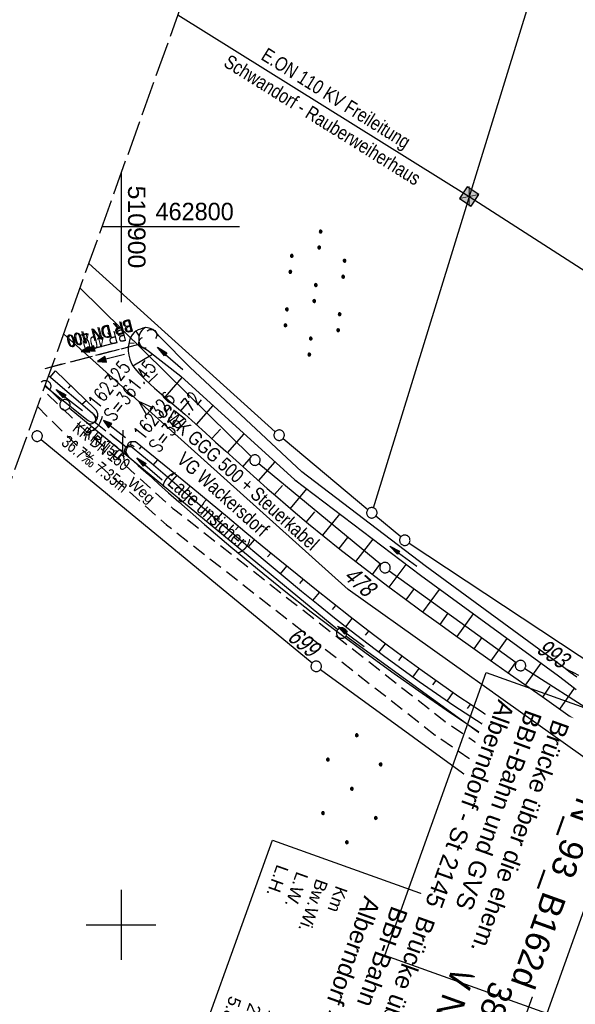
# Model space of a CAD drawing. Extents: x 510661 to 511244, y 462045 to 463013.
# Tile 18 of 29: x 510885 to 510965, y 462689 to 462830. Entities that reach past the tile are written whole.
import ezdxf

# ---------------------------------------------------------------- set-up
doc = ezdxf.new("R2010")
doc.units = 0
doc.header["$LTSCALE"] = 10
doc.header["$MEASUREMENT"] = 0
for name, pattern in [('AUSGEZOGEN', [0]), ('LT00', [0]), ('LT11', [0.3, 0.2, -0.1]), ('LT12', [0.4, 0.3, -0.1]), ('LT14', [0.6, 0.5, -0.1]), ('STRICHLINIE2', [0.375, 0.25, -0.125])]:
    doc.linetypes.add(name, pattern=pattern)
doc.layers.get('0').update_dxf_attribs({"linetype": 'LT00'})
for name, color, linetype in [('--EK_BW_TEXT_A', 20, 'LT00'), ('--EK_Halt-Pfeil', 4, 'LT00'), ('--EK_Haltung', 7, 'STRICHLINIE2'), ('--EK_Haltung-Text', 140, 'LT00'), ('--EK_Schacht-Text', 5, 'LT00'), ('--EL_Halt-Pfeil', 4, 'LT00'), ('--EL_Haltung', 182, 'STRICHLINIE2'), ('--EL_Haltung-Text', 182, 'LT00'), ('ABWASSERLTG', 24, 'LT00'), ('ABWASSERLTG_FLIEßPF', 26, 'Continuous'), ('ABWASSERLTG_TEXT', 26, 'Continuous'), ('BW_TEXT_A', 20, 'AUSGEZOGEN'), ('DFK_FLUR_NR', 250, 'LT00'), ('DFK_GZPKT', 250, 'LT00'), ('DFK_KATASTER', 250, 'LT00'), ('DFK_NUTZUNG', 250, 'LT00'), ('DFK_TOPO-SYM', 252, 'LT00'), ('DFK_VERMPKT', 252, 'LT00'), ('DL', 182, 'LT12'), ('DL_PFEIL', 201, 'LT00'), ('DL_TEXT', 182, 'LT00'), ('FELDWEG_TEXT', 1, 'Continuous'), ('PFEIL', 140, 'AUSGEZOGEN'), ('STROM_FREILTG', 80, 'STROMFREILEITUNG'), ('STROM_TEXT', 80, 'Continuous'), ('V106_BOESCH', 250, 'LT00'), ('V106_BOSCHUNG', 250, 'LT00'), ('V106_EINFAHRT', 250, 'LT00'), ('V106_FELDWEG', 250, 'LT11'), ('V106_GRABEN', 250, 'LT00'), ('V106_RASTER', 250, 'LT00'), ('V106_UK_DURCH', 182, 'LT00')]:
    doc.layers.add(name, color=color, linetype=linetype)
doc.layers.add('-BLATT_106-RAND', color=7, linetype='LT14', plot=False)
doc.styles.add('Beschrift', font='arial.ttf')
doc.styles.add('Haltungsbeschriftung', font='arial.ttf', dxfattribs={"width": 0.75})
doc.styles.add('schachtbeschriftung', font='romans.shx', dxfattribs={"width": 0.75, "height": 2})
doc.styles.get("Standard").update_dxf_attribs({"font": 'arial.ttf'})
doc.styles.add('Strom', font='txt-alt.shx')
doc.styles.add('Versorgungsltg', font='arial.ttf', dxfattribs={"width": 0.8, "height": 2})
doc.linetypes.add('STROMFREILEITUNG', pattern='A,12.7,-5.5,["xx",Strom,S=2.5,R=0,X=-2.6,Y=-0.85],-4.35', length=22.55)

# ---------------------------------------------------------------- blocks, each defined once
blk = doc.blocks.new('SYMB7010')
at = {"color": 0, "linetype": 'ByBlock'}
for points in [[(-0.031408, 0.499213), (-0.093728, 0.49134), (-0.15457, 0.475719), (-0.212975, 0.452595), (-0.268021, 0.422333), (-0.31884, 0.385411), (-0.36463, 0.342411), (-0.40467, 0.29401), (-0.438329, 0.240973), (-0.465074, 0.184136), (-0.484486, 0.124395), (-0.496256, 0.062692), (-0.5002, 0)], [(-0.5002, 0), (-0.496256, -0.062692), (-0.484486, -0.124395), (-0.465075, -0.184136), (-0.438329, -0.240973), (-0.404671, -0.29401), (-0.36463, -0.342411), (-0.31884, -0.385411), (-0.268021, -0.422333), (-0.212975, -0.452595), (-0.154571, -0.475719), (-0.093728, -0.49134), (-0.031408, -0.499213), (0.031408, -0.499213)], [(0.5002, 0), (0.496256, 0.062692), (0.484485, 0.124395), (0.465074, 0.184136), (0.438329, 0.240973), (0.40467, 0.29401), (0.36463, 0.342411), (0.31884, 0.385411), (0.268021, 0.422333), (0.212975, 0.452595), (0.15457, 0.475719), (0.093728, 0.49134), (0.031408, 0.499213), (-0.031408, 0.499213)], [(0.031408, -0.499213), (0.093728, -0.491341), (0.15457, -0.475719), (0.212975, -0.452595), (0.268021, -0.422333), (0.31884, -0.385411), (0.36463, -0.342411), (0.404671, -0.294011), (0.438329, -0.240974), (0.465075, -0.184136), (0.484486, -0.124395), (0.496256, -0.062692), (0.500201, 0)]]:
    blk.add_lwpolyline(points, dxfattribs=at)
blk = doc.blocks.new('SYMB7001')
at = {"color": 0, "linetype": 'ByBlock'}
for p, q in [((-0.869, -0.506), (0, 1.001)), ((-0.5005, 0), (-0.496554, -0.062729)), ((0, 1.001), (0.869, -0.506)), ((0.869, -0.506), (-0.869, -0.506))]:
    blk.add_line(p, q, dxfattribs=at)
for points in [[(0.5005, 0), (0.496553, 0.062729), (0.484776, 0.124469), (0.465353, 0.184246), (0.438592, 0.241118), (0.404913, 0.294187), (0.364849, 0.342616), (0.319031, 0.385642), (0.268181, 0.422586), (0.213103, 0.452866), (0.154663, 0.476004), (0.093784, 0.491635), (0.031427, 0.499512), (-0.031427, 0.499512), (-0.093784, 0.491635), (-0.154663, 0.476004), (-0.213103, 0.452866), (-0.268181, 0.422586), (-0.319031, 0.385642), (-0.364849, 0.342616), (-0.404913, 0.294187), (-0.438592, 0.241118), (-0.465353, 0.184246), (-0.484776, 0.124469), (-0.496554, 0.062729), (-0.5005, 0)], [(0.031427, -0.499513), (0.093784, -0.491635), (0.154663, -0.476004), (0.213103, -0.452866), (0.268182, -0.422587), (0.319031, -0.385642), (0.364849, -0.342616), (0.404913, -0.294187), (0.438592, -0.241118), (0.465354, -0.184247), (0.484776, -0.124469), (0.496554, -0.062729), (0.500501, 0)], [(-0.496554, -0.062729), (-0.484776, -0.124469), (-0.465353, -0.184246), (-0.438592, -0.241118), (-0.404913, -0.294187), (-0.364849, -0.342616), (-0.319031, -0.385642), (-0.268182, -0.422586), (-0.213103, -0.452866), (-0.154663, -0.476004), (-0.093784, -0.491635), (-0.031427, -0.499513), (0.031427, -0.499513)]]:
    blk.add_lwpolyline(points, dxfattribs=at)
blk = doc.blocks.new('SYMB7301')
at = {"color": 0, "linetype": 'ByBlock'}
for p, q in [((-0.128693, 0), (0, 0.128693)), ((0, -0.128693), (-0.128693, 0)), ((0, 0.128693), (0.128693, 0)), ((0.128693, 0), (0, -0.128693)), ((0.000059, -0.009738), (0.000059, 0.009897)), ((-0.00901, -0.004339), (-0.002225, -0.009749))]:
    blk.add_line(p, q, dxfattribs=at)
for points in [[(-0.002225, 0.009749), (-0.00901, 0.004339), (-0.00901, -0.004339)], [(0.01, 0), (0.006235, 0.007818), (-0.002225, 0.009749)], [(-0.002225, -0.009749), (0.006235, -0.007818), (0.01, 0)]]:
    blk.add_lwpolyline(points, dxfattribs=at)
blk = doc.blocks.new('ABWASSER-FLIEßPF')
at = {"layer": 'ABWASSERLTG_FLIEßPF'}
for p, q in [((0, 0), (-2.11, 0.7)), ((-2.11, 0.7), (-2.11, -0.7)), ((-2.11, -0.7), (0, 0))]:
    blk.add_line(p, q, dxfattribs=at)
blk = doc.blocks.new('SYMB7110')
at = {"color": 0, "linetype": 'ByBlock'}
for p, q in [((-0.515, 0.392919), (-0.515, 0.367081)), ((-0.51, 0.362895), (-0.51, 0.397105)), ((-0.505, 0.399164), (-0.505, 0.360836)), ((-0.5, 0.360204), (-0.5, 0.399796)), ((-0.495, 0.399164), (-0.495, 0.360836)), ((-0.49, 0.362895), (-0.49, 0.397105)), ((-0.485, 0.392919), (-0.485, 0.367081)), ((-0.48, 0.379874), (-0.48, 0.380145)), ((-0.285, 0.392919), (-0.285, 0.367081)), ((-0.28, 0.362895), (-0.28, 0.397105)), ((-0.275, 0.399164), (-0.275, 0.360836)), ((-0.27, 0.360204), (-0.27, 0.399796)), ((-0.265, 0.399164), (-0.265, 0.360836)), ((-0.26, 0.362895), (-0.26, 0.397105)), ((-0.255, 0.392919), (-0.255, 0.367081)), ((-0.25, 0.379874), (-0.25, 0.380146)), ((0.255, 0.392919), (0.255, 0.367081)), ((0.26, 0.362895), (0.26, 0.397105)), ((0.265, 0.399164), (0.265, 0.360836)), ((0.27, 0.360204), (0.27, 0.399796)), ((0.275, 0.399164), (0.275, 0.360836)), ((0.28, 0.362895), (0.28, 0.397105)), ((0.285, 0.392919), (0.285, 0.367081)), ((0.29, 0.379874), (0.29, 0.380145)), ((0.485, 0.392919), (0.485, 0.367081)), ((0.49, 0.362895), (0.49, 0.397105)), ((0.495, 0.399164), (0.495, 0.360836)), ((0.5, 0.360204), (0.5, 0.399796)), ((0.505, 0.399164), (0.505, 0.360836)), ((0.51, 0.362895), (0.51, 0.397105)), ((0.515, 0.392919), (0.515, 0.367081)), ((0.52, 0.379874), (0.52, 0.380146)), ((-0.9, 0.012919), (-0.9, -0.012919)), ((-0.895, -0.017106), (-0.895, 0.017105)), ((-0.89, 0.019164), (-0.89, -0.019164)), ((-0.885, -0.019797), (-0.885, 0.019796)), ((-0.88, 0.019164), (-0.88, -0.019164)), ((-0.875, -0.017106), (-0.875, 0.017105)), ((-0.87, 0.012919), (-0.87, -0.012919)), ((-0.865, -0.000126), (-0.865, 0.000145)), ((-0.67, 0.012919), (-0.67, -0.012919)), ((-0.665, -0.017106), (-0.665, 0.017105)), ((-0.66, 0.019164), (-0.66, -0.019164)), ((-0.655, -0.019797), (-0.655, 0.019796)), ((-0.65, 0.019164), (-0.65, -0.019164)), ((-0.645, -0.017106), (-0.645, 0.017105)), ((-0.64, 0.012919), (-0.64, -0.012919)), ((-0.635, -0.000126), (-0.635, 0.000145)), ((-0.13, 0.012919), (-0.13, -0.012919)), ((-0.125, -0.017105), (-0.125, 0.017105)), ((-0.12, 0.019164), (-0.12, -0.019164)), ((-0.115, -0.019796), (-0.115, 0.019796)), ((-0.11, 0.019164), (-0.11, -0.019164)), ((-0.105, -0.017105), (-0.105, 0.017105)), ((-0.1, 0.012919), (-0.1, -0.012919)), ((-0.095, -0.000126), (-0.095, 0.000146)), ((0.1, 0.012919), (0.1, -0.012919)), ((0.105, -0.017105), (0.105, 0.017105)), ((0.11, 0.019164), (0.11, -0.019164)), ((0.115, -0.019796), (0.115, 0.019796)), ((0.12, 0.019164), (0.12, -0.019164)), ((0.125, -0.017105), (0.125, 0.017105)), ((0.13, 0.012919), (0.13, -0.012919)), ((0.135, -0.000126), (0.135, 0.000146)), ((0.64, 0.012919), (0.64, -0.012919)), ((0.645, -0.017105), (0.645, 0.017105)), ((0.65, 0.019164), (0.65, -0.019164)), ((0.655, -0.019796), (0.655, 0.019796)), ((0.66, 0.019164), (0.66, -0.019164)), ((0.665, -0.017105), (0.665, 0.017105)), ((0.67, 0.012919), (0.67, -0.012919)), ((0.675, -0.000126), (0.675, 0.000146)), ((0.87, 0.012919), (0.87, -0.012919)), ((0.875, -0.017105), (0.875, 0.017105)), ((0.88, 0.019164), (0.88, -0.019164)), ((0.885, -0.019796), (0.885, 0.019796)), ((0.89, 0.019164), (0.89, -0.019164)), ((0.895, -0.017105), (0.895, 0.017105)), ((0.9, 0.012919), (0.9, -0.012919)), ((0.905, -0.000126), (0.905, 0.000146)), ((-0.515, -0.367081), (-0.515, -0.392919)), ((-0.51, -0.397105), (-0.51, -0.362895)), ((-0.505, -0.360836), (-0.505, -0.399164)), ((-0.5, -0.399796), (-0.5, -0.360204)), ((-0.495, -0.360836), (-0.495, -0.399164)), ((-0.49, -0.397106), (-0.49, -0.362895)), ((-0.485, -0.367081), (-0.485, -0.392919)), ((-0.48, -0.380126), (-0.48, -0.379855)), ((-0.285, -0.367081), (-0.285, -0.392919)), ((-0.28, -0.397105), (-0.28, -0.362895)), ((-0.275, -0.360836), (-0.275, -0.399164)), ((-0.27, -0.399796), (-0.27, -0.360204)), ((-0.265, -0.360836), (-0.265, -0.399164)), ((-0.26, -0.397105), (-0.26, -0.362895)), ((-0.255, -0.367081), (-0.255, -0.392919)), ((-0.25, -0.380126), (-0.25, -0.379855)), ((0.255, -0.367081), (0.255, -0.392919)), ((0.26, -0.397105), (0.26, -0.362895)), ((0.265, -0.360836), (0.265, -0.399164)), ((0.27, -0.399796), (0.27, -0.360204)), ((0.275, -0.360836), (0.275, -0.399164)), ((0.28, -0.397105), (0.28, -0.362895)), ((0.285, -0.367081), (0.285, -0.392919)), ((0.29, -0.380126), (0.29, -0.379855)), ((0.485, -0.367081), (0.485, -0.392919)), ((0.49, -0.397105), (0.49, -0.362895)), ((0.495, -0.360836), (0.495, -0.399164)), ((0.5, -0.399796), (0.5, -0.360204)), ((0.505, -0.360836), (0.505, -0.399164)), ((0.51, -0.397105), (0.51, -0.362895)), ((0.515, -0.367081), (0.515, -0.392919)), ((0.52, -0.380126), (0.52, -0.379855))]:
    blk.add_line(p, q, dxfattribs=at)
for points in [[(-0.48, 0.38), (-0.481981, 0.388678), (-0.48753, 0.395637), (-0.49555, 0.399499), (-0.50445, 0.399499), (-0.51247, 0.395637), (-0.518019, 0.388678), (-0.52, 0.38), (-0.518019, 0.371322), (-0.51247, 0.364363), (-0.50445, 0.360501), (-0.49555, 0.360501), (-0.48753, 0.364363), (-0.481981, 0.371322), (-0.48, 0.38)], [(-0.25, 0.38), (-0.251981, 0.388678), (-0.25753, 0.395637), (-0.26555, 0.399499), (-0.27445, 0.399499), (-0.28247, 0.395637), (-0.288019, 0.388678), (-0.29, 0.38), (-0.288019, 0.371322), (-0.28247, 0.364363), (-0.27445, 0.360501), (-0.26555, 0.360501), (-0.25753, 0.364363), (-0.251981, 0.371322), (-0.25, 0.38)], [(0.29, 0.38), (0.288019, 0.388678), (0.28247, 0.395637), (0.27445, 0.399499), (0.26555, 0.399499), (0.25753, 0.395637), (0.251981, 0.388678), (0.25, 0.38), (0.251981, 0.371322), (0.25753, 0.364363), (0.26555, 0.360501), (0.27445, 0.360501), (0.28247, 0.364363), (0.288019, 0.371322), (0.29, 0.38)], [(0.52, 0.38), (0.518019, 0.388678), (0.51247, 0.395637), (0.50445, 0.399499), (0.495549, 0.399499), (0.48753, 0.395637), (0.481981, 0.388678), (0.48, 0.38), (0.481981, 0.371322), (0.48753, 0.364363), (0.495549, 0.360501), (0.50445, 0.360501), (0.51247, 0.364363), (0.518019, 0.371322), (0.52, 0.38)], [(-0.865, 0), (-0.866981, 0.008678), (-0.87253, 0.015637), (-0.88055, 0.019498), (-0.88945, 0.019498), (-0.89747, 0.015637), (-0.903019, 0.008678), (-0.905, 0)], [(-0.905, 0), (-0.903019, -0.008678), (-0.89747, -0.015637), (-0.88945, -0.019499), (-0.88055, -0.019499), (-0.87253, -0.015637), (-0.866981, -0.008678), (-0.865, 0)], [(-0.635, 0), (-0.636981, 0.008678), (-0.64253, 0.015637), (-0.65055, 0.019498), (-0.65945, 0.019498), (-0.66747, 0.015637), (-0.673019, 0.008678), (-0.675, 0)], [(-0.675, 0), (-0.673019, -0.008678), (-0.66747, -0.015637), (-0.65945, -0.019499), (-0.65055, -0.019499), (-0.64253, -0.015637), (-0.636981, -0.008678), (-0.635, 0)], [(-0.095, 0), (-0.096981, 0.008678), (-0.10253, 0.015637), (-0.11055, 0.019499), (-0.11945, 0.019499), (-0.12747, 0.015637), (-0.133019, 0.008678), (-0.135, 0)], [(-0.135, 0), (-0.133019, -0.008678), (-0.12747, -0.015637), (-0.11945, -0.019499), (-0.11055, -0.019499), (-0.10253, -0.015637), (-0.096981, -0.008678), (-0.095, 0)], [(0.135, 0), (0.133019, 0.008678), (0.12747, 0.015637), (0.11945, 0.019499), (0.11055, 0.019499), (0.10253, 0.015637), (0.096981, 0.008678), (0.095, 0)], [(0.095, 0), (0.096981, -0.008678), (0.10253, -0.015637), (0.11055, -0.019499), (0.11945, -0.019499), (0.12747, -0.015637), (0.133019, -0.008678), (0.135, 0)], [(0.675, 0), (0.673019, 0.008678), (0.66747, 0.015637), (0.65945, 0.019499), (0.65055, 0.019499), (0.64253, 0.015637), (0.636981, 0.008678), (0.635, 0)], [(0.635, 0), (0.636981, -0.008678), (0.64253, -0.015637), (0.65055, -0.019499), (0.65945, -0.019499), (0.66747, -0.015637), (0.673019, -0.008678), (0.675, 0)], [(0.905, 0), (0.903019, 0.008678), (0.89747, 0.015637), (0.88945, 0.019499), (0.88055, 0.019499), (0.87253, 0.015637), (0.866981, 0.008678), (0.865, 0)], [(0.865, 0), (0.866981, -0.008678), (0.87253, -0.015637), (0.88055, -0.019499), (0.88945, -0.019499), (0.89747, -0.015637), (0.903019, -0.008678), (0.905, 0)], [(-0.48, -0.38), (-0.481981, -0.371322), (-0.48753, -0.364363), (-0.49555, -0.360501), (-0.50445, -0.360501), (-0.51247, -0.364363), (-0.518019, -0.371322), (-0.52, -0.38), (-0.518019, -0.388678), (-0.51247, -0.395637), (-0.50445, -0.399499), (-0.49555, -0.399499), (-0.48753, -0.395637), (-0.481981, -0.388678), (-0.48, -0.38)], [(-0.25, -0.38), (-0.251981, -0.371322), (-0.25753, -0.364363), (-0.26555, -0.360501), (-0.27445, -0.360501), (-0.28247, -0.364363), (-0.288019, -0.371322), (-0.29, -0.38), (-0.288019, -0.388678), (-0.28247, -0.395637), (-0.27445, -0.399499), (-0.26555, -0.399499), (-0.25753, -0.395637), (-0.251981, -0.388678), (-0.25, -0.38)], [(0.29, -0.38), (0.288019, -0.371322), (0.28247, -0.364363), (0.27445, -0.360501), (0.26555, -0.360501), (0.25753, -0.364363), (0.251981, -0.371322), (0.25, -0.38), (0.251981, -0.388678), (0.25753, -0.395637), (0.26555, -0.399499), (0.27445, -0.399499), (0.28247, -0.395637), (0.288019, -0.388678), (0.29, -0.38)], [(0.52, -0.38), (0.518019, -0.371322), (0.51247, -0.364363), (0.50445, -0.360501), (0.495549, -0.360501), (0.48753, -0.364363), (0.481981, -0.371322), (0.48, -0.38), (0.481981, -0.388678), (0.48753, -0.395637), (0.495549, -0.399499), (0.50445, -0.399499), (0.51247, -0.395637), (0.518019, -0.388678), (0.52, -0.38)]]:
    blk.add_lwpolyline(points, dxfattribs=at)
blk = doc.blocks.new('Pfreil3')
at = {"layer": 'PFEIL'}
blk.add_hatch(color=256, dxfattribs=at).paths.add_polyline_path([(-1.55, 0.27), (-1.55, -0.27), (0, 0)])
for p, q in [((-1.55, 0), (-4.83, 0)), ((-1.55, -0.27), (-1.55, 0.27)), ((-1.55, 0.27), (0, 0)), ((0, 0), (-1.55, -0.27))]:
    blk.add_line(p, q, dxfattribs=at)
blk = doc.blocks.new('SYMB0011')
at = {"color": 0, "linetype": 'ByBlock'}
for p, q in [((0.5, 0), (-0.5, 0)), ((0, 0.5), (0, -0.5))]:
    blk.add_line(p, q, dxfattribs=at)
blk = doc.blocks.new('SYMB1107')
at = {"color": 0, "linetype": 'ByBlock'}
for points in [[(-0.2, 0), (-0.196157, 0.039018), (-0.184776, 0.076537), (-0.166294, 0.111114), (-0.141421, 0.141421), (-0.111114, 0.166294), (-0.076537, 0.184776), (-0.039018, 0.196157), (0, 0.2)], [(0, 0.2), (0.039018, 0.196157), (0.076537, 0.184776), (0.111114, 0.166294), (0.141421, 0.141421), (0.166294, 0.111114), (0.184776, 0.076537), (0.196157, 0.039018), (0.2, 0)]]:
    blk.add_lwpolyline(points, dxfattribs=at)
blk = doc.blocks.new('SYMB0070')
at = {"color": 0, "linetype": 'ByBlock'}
for p, q in [((-0.5, 0), (0.2, 0)), ((0.5, 0), (0.2, 0.1)), ((0.2, 0.1), (0.2, 0)), ((0.468, 0), (0.21, 0.086)), ((0.21, 0.086), (0.21, -0.086)), ((0.21, -0.086), (0.468, 0)), ((0.22, -0.072), (0.437, 0)), ((0.23, -0.058), (0.405, 0)), ((0.24, -0.045), (0.374, 0)), ((0.342, 0), (0.25, 0.031)), ((0.25, 0.031), (0.25, -0.031)), ((0.25, -0.031), (0.342, 0)), ((0.26, -0.017), (0.31, 0)), ((0.27, -0.003), (0.279, 0))]:
    blk.add_line(p, q, dxfattribs=at)
for points in [[(0.2, 0), (0.2, -0.1), (0.5, 0)], [(0.437, 0), (0.22, 0.072), (0.22, -0.072)], [(0.405, 0), (0.23, 0.058), (0.23, -0.058)], [(0.374, 0), (0.24, 0.045), (0.24, -0.045)], [(0.31, 0), (0.26, 0.017), (0.26, -0.017)], [(0.279, 0), (0.27, 0.003), (0.27, -0.003)]]:
    blk.add_lwpolyline(points, dxfattribs=at)
blk = doc.blocks.new('Ackerland7')
at = {"layer": 'DFK_NUTZUNG', "color": 0, "linetype": 'ByBlock'}
for p, q in [((-4, 3.93), (-4, 3.67)), ((-3.95, 3.63), (-3.95, 3.97)), ((-3.9, 3.99), (-3.9, 3.61)), ((-3.85, 3.6), (-3.85, 4)), ((-3.8, 3.99), (-3.8, 3.61)), ((-3.75, 3.63), (-3.75, 3.97)), ((-3.7, 3.93), (-3.7, 3.67)), ((-3.65, 3.8), (-3.65, 3.8)), ((3.7, 3.93), (3.7, 3.67)), ((3.75, 3.63), (3.75, 3.97)), ((3.8, 3.99), (3.8, 3.61)), ((3.85, 3.6), (3.85, 4)), ((3.9, 3.99), (3.9, 3.61)), ((3.95, 3.63), (3.95, 3.97)), ((4, 3.93), (4, 3.67)), ((4.05, 3.8), (4.05, 3.8)), ((-7.85, 0.13), (-7.85, -0.13)), ((-7.8, -0.17), (-7.8, 0.17)), ((-7.75, 0.19), (-7.75, -0.19)), ((-7.7, -0.2), (-7.7, 0.2)), ((-7.65, 0.19), (-7.65, -0.19)), ((-7.6, -0.17), (-7.6, 0.17)), ((-7.55, 0.13), (-7.55, -0.13)), ((-7.5, 0), (-7.5, 0)), ((-0.15, 0.13), (-0.15, -0.13)), ((-0.1, -0.17), (-0.1, 0.17)), ((-0.05, 0.19), (-0.05, -0.19)), ((0, -0.2), (0, 0.2)), ((0.05, 0.19), (0.05, -0.19)), ((0.1, -0.17), (0.1, 0.17)), ((0.15, 0.13), (0.15, -0.13)), ((0.2, 0), (0.2, 0)), ((7.55, 0.13), (7.55, -0.13)), ((7.6, -0.17), (7.6, 0.17)), ((7.65, 0.19), (7.65, -0.19)), ((7.7, -0.2), (7.7, 0.2)), ((7.75, 0.19), (7.75, -0.19)), ((7.8, -0.17), (7.8, 0.17)), ((7.85, 0.13), (7.85, -0.13)), ((7.9, 0), (7.9, 0)), ((-4, -3.67), (-4, -3.93)), ((-3.95, -3.97), (-3.95, -3.63)), ((-3.9, -3.61), (-3.9, -3.99)), ((-3.85, -4), (-3.85, -3.6)), ((-3.8, -3.61), (-3.8, -3.99)), ((-3.75, -3.97), (-3.75, -3.63)), ((-3.7, -3.67), (-3.7, -3.93)), ((-3.65, -3.8), (-3.65, -3.8)), ((3.7, -3.67), (3.7, -3.93)), ((3.75, -3.97), (3.75, -3.63)), ((3.8, -3.61), (3.8, -3.99)), ((3.85, -4), (3.85, -3.6)), ((3.9, -3.61), (3.9, -3.99)), ((3.95, -3.97), (3.95, -3.63)), ((4, -3.67), (4, -3.93)), ((4.05, -3.8), (4.05, -3.8))]:
    blk.add_line(p, q, dxfattribs=at)
for points in [[(-3.65, 3.8), (-3.67, 3.89), (-3.73, 3.96), (-3.81, 3.99), (-3.89, 3.99), (-3.97, 3.96), (-4.03, 3.89), (-4.05, 3.8), (-4.03, 3.71), (-3.97, 3.64), (-3.89, 3.6), (-3.81, 3.6), (-3.73, 3.64), (-3.67, 3.71), (-3.65, 3.8)], [(4.05, 3.8), (4.03, 3.89), (3.97, 3.96), (3.89, 3.99), (3.81, 3.99), (3.73, 3.96), (3.67, 3.89), (3.65, 3.8), (3.67, 3.71), (3.73, 3.64), (3.81, 3.61), (3.89, 3.61), (3.97, 3.64), (4.03, 3.71), (4.05, 3.8)], [(-7.5, 0), (-7.52, 0.09), (-7.58, 0.16), (-7.66, 0.19), (-7.74, 0.19), (-7.82, 0.16), (-7.88, 0.09), (-7.9, 0)], [(0.2, 0), (0.18, 0.09), (0.12, 0.16), (0.04, 0.19), (-0.04, 0.19), (-0.12, 0.16), (-0.18, 0.09), (-0.2, 0)], [(-0.2, 0), (-0.18, -0.09), (-0.12, -0.16), (-0.04, -0.19), (0.04, -0.19), (0.12, -0.16), (0.18, -0.09), (0.2, 0)], [(7.9, 0), (7.88, 0.09), (7.82, 0.16), (7.74, 0.19), (7.66, 0.19), (7.58, 0.16), (7.52, 0.09), (7.5, 0)], [(7.5, 0), (7.52, -0.09), (7.58, -0.16), (7.66, -0.19), (7.74, -0.19), (7.82, -0.16), (7.88, -0.09), (7.9, 0)], [(-7.9, 0), (-7.88, -0.09), (-7.82, -0.16), (-7.74, -0.19), (-7.66, -0.19), (-7.58, -0.16), (-7.52, -0.09), (-7.5, 0)], [(-3.65, -3.8), (-3.67, -3.71), (-3.73, -3.64), (-3.81, -3.61), (-3.89, -3.61), (-3.97, -3.64), (-4.03, -3.71), (-4.05, -3.8), (-4.03, -3.89), (-3.97, -3.96), (-3.89, -3.99), (-3.81, -3.99), (-3.73, -3.96), (-3.67, -3.89), (-3.65, -3.8)], [(4.05, -3.8), (4.03, -3.71), (3.97, -3.64), (3.89, -3.61), (3.81, -3.61), (3.73, -3.64), (3.67, -3.71), (3.65, -3.8), (3.67, -3.89), (3.73, -3.96), (3.81, -3.99), (3.89, -3.99), (3.97, -3.96), (4.03, -3.89), (4.05, -3.8)]]:
    blk.add_lwpolyline(points, dxfattribs=at)

msp = doc.modelspace()

# ---------------------------------------------------------------- hatches: boundary and pattern name
at = {"layer": 'STROM_TEXT'}
h = msp.add_hatch(color=256, dxfattribs=at)
h.paths.add_polyline_path([(510951.29, 462804.67), (510949.9, 462804.37), (510950.2, 462802.99)])
h.paths.add_polyline_path([(510949.6, 462805.75), (510949.9, 462804.37), (510951.29, 462804.67)])
h.paths.add_polyline_path([(510949.6, 462805.75), (510948.52, 462804.07), (510949.9, 462804.37)])
h.paths.add_polyline_path([(510949.9, 462804.37), (510948.52, 462804.07), (510950.2, 462802.99)])

# ---------------------------------------------------------------- linework, layer by layer
at = {"layer": '--EK_Haltung'}
for p, q in [((510889.11, 462779.74), (510902.58, 462783.21)), ((510900.73, 462768.42), (510896.15, 462772.06))]:
    msp.add_line(p, q, dxfattribs=at)
at = {"layer": '--EL_Haltung'}
for p, q in [((510889.11, 462779.74), (510902.58, 462783.21)), ((510900.73, 462768.42), (510896.15, 462772.06))]:
    msp.add_line(p, q, dxfattribs=at)
at = {"layer": '-BLATT_106-RAND'}
msp.add_lwpolyline([(510973.54, 463012.73), (510661.23, 462142.05), (510931.38, 462045.15), (511243.69, 462915.83), (510973.54, 463012.73)], dxfattribs=at)
at = {"layer": 'DFK_KATASTER'}
for p, q in [((510936.17, 462759.76), (510994.73, 462949.45)), ((510895.36, 462794.78), (510922.1, 462770.66)), ((510894.1, 462791.26), (510918.66, 462767.12)), ((510891.43, 462775.04), (510889.11, 462777.33)), ((510931.05, 462742.28), (510892.54, 462774.03)), ((510888.55, 462769.54), (510927.39, 462737.52)), ((510923.24, 462769.68), (510935.38, 462759.52)), ((510919.77, 462766.11), (510937.26, 462751.66)), ((510940.09, 462755.58), (510936.53, 462758.56)), ((510941.3, 462754.69), (510974.57, 462732.67)), ((510938.45, 462750.74), (510956.65, 462737.59)), ((510957.34, 462723.1), (510932.24, 462741.36)), ((510928.58, 462736.6), (510955.24, 462717.21)), ((510957.89, 462736.74), (510982.55, 462720.85)), ((510958.57, 462722.24), (510984.95, 462704.67)), ((510956.48, 462716.36), (510980.31, 462700.54))]:
    msp.add_line(p, q, dxfattribs=at)
at = {"layer": 'DL'}
for p, q in [((510889.11, 462779.74), (510902.58, 462783.21)), ((510900.73, 462768.42), (510896.15, 462772.06))]:
    msp.add_line(p, q, dxfattribs=at)
at = {"layer": 'STROM_FREILTG', "ltscale": 0.05, "flags": 128}
msp.add_lwpolyline([(510908.14, 462830.4), (510949.9, 462804.37), (511156.16, 462671.81)], dxfattribs=at)
at = {"layer": 'STROM_TEXT', "lineweight": 0}
for p, q in [((510948.52, 462804.07), (510951.29, 462804.67)), ((510949.9, 462805.79), (510949.9, 462802.96))]:
    msp.add_line(p, q, dxfattribs=at)
at = {"layer": 'STROM_TEXT', "linetype": 'Continuous', "flags": 128}
msp.add_lwpolyline([(510950.2, 462802.99), (510951.29, 462804.67), (510949.6, 462805.75), (510948.52, 462804.07)], close=True, dxfattribs=at)
at = {"layer": 'V106_BOESCH'}
for points in [[(510903.51, 462785.6), (510903.14, 462785.49), (510902.79, 462785.37), (510902.45, 462785.24), (510902.14, 462785.07), (510901.86, 462784.86), (510901.58, 462784.53), (510901.36, 462784.15), (510901.2, 462783.72), (510901.1, 462783.27), (510901.04, 462782.8), (510901.03, 462782.19), (510901.1, 462781.61), (510901.25, 462781.04), (510901.47, 462780.51), (510901.69, 462780.11), (510901.95, 462779.73), (510902.24, 462779.37), (510902.55, 462779.03), (510902.88, 462778.69), (510903.51, 462778.07), (510904.15, 462777.48), (510904.81, 462776.9), (510905.47, 462776.33), (510906.13, 462775.77), (510907.63, 462774.47), (510909.12, 462773.17), (510910.6, 462771.85), (510912.08, 462770.52), (510913.56, 462769.18), (510915.03, 462767.85), (510916.51, 462766.51), (510917.99, 462765.18), (510919.47, 462763.85), (510920.96, 462762.53), (510922.46, 462761.22), (510924.66, 462759.33), (510926.88, 462757.48), (510929.12, 462755.64), (510931.38, 462753.83), (510933.66, 462752.05), (510935.95, 462750.28), (510938.26, 462748.53), (510940.58, 462746.8), (510943.02, 462745), (510945.48, 462743.22), (510947.94, 462741.45), (510950.41, 462739.69), (510952.89, 462737.94), (510955.37, 462736.19), (510957.86, 462734.44), (510960.35, 462732.7), (510961.69, 462731.75), (510963.04, 462730.81), (510964.39, 462729.87), (510965.74, 462728.95)], [(510896.31, 462772.07), (510896.5, 462772.31), (510896.62, 462772.59), (510896.68, 462772.89), (510896.66, 462773.2), (510896.59, 462773.45), (510896.47, 462773.68), (510896.31, 462773.87), (510890.62, 462779.38)], [(510965.93, 462720.94), (510964.34, 462722.05), (510962.59, 462723.26), (510960.83, 462724.45), (510959.06, 462725.63), (510957.29, 462726.8), (510955.51, 462727.97), (510953.74, 462729.14), (510951.97, 462730.32), (510950.2, 462731.5), (510948.44, 462732.69), (510945.79, 462734.53), (510943.16, 462736.4), (510940.55, 462738.3), (510937.96, 462740.23), (510935.39, 462742.18), (510932.84, 462744.15), (510930.29, 462746.15), (510927.77, 462748.16), (510925.25, 462750.18), (510922.74, 462752.22), (510920.24, 462754.27), (510917.75, 462756.33), (510915.26, 462758.4), (510912.78, 462760.47), (510910.29, 462762.54), (510902.06, 462769.22), (510901.8, 462769.23), (510901.56, 462769.23), (510901.34, 462769.19), (510901.16, 462769.1), (510901.03, 462768.96), (510900.94, 462768.77), (510900.88, 462768.55), (510900.82, 462768.32)], [(510963.45, 462736.85), (510964.16, 462736.51), (510964.86, 462736.16), (510965.55, 462735.79)]]:
    msp.add_lwpolyline(points, dxfattribs=at)
at = {"layer": 'V106_BOSCHUNG'}
for p, q in [((510902.12, 462785.05), (510902.58, 462784.35)), ((510901.12, 462783.4), (510901.88, 462783.34)), ((510901.69, 462780.11), (510904.53, 462781.76)), ((510889.86, 462778.48), (510890.62, 462779.37)), ((510903.91, 462777.7), (510905.23, 462778.95)), ((510906.3, 462775.62), (510908.77, 462778.44)), ((510892.46, 462776.9), (510892.78, 462777.28)), ((510894.36, 462774.62), (510894.99, 462775.15)), ((510908.56, 462773.65), (510909.78, 462775.04)), ((510910.8, 462771.67), (510913.21, 462774.4)), ((510896.32, 462772.09), (510896.32, 462772.09)), ((510896.48, 462772.75), (510896.67, 462772.82)), ((510913.02, 462769.67), (510914.23, 462771.02)), ((510915.25, 462767.65), (510917.66, 462770.35)), ((510901.38, 462769.2), (510901.36, 462768.73)), ((510902.62, 462768.16), (510902.92, 462768.53)), ((510904.62, 462765.88), (510905.25, 462766.63)), ((510917.47, 462765.64), (510918.67, 462766.99)), ((510919.71, 462763.63), (510922.09, 462766.32)), ((510907.24, 462764.34), (510907.59, 462764.74)), ((510909.16, 462761.98), (510909.92, 462762.85)), ((510921.98, 462761.64), (510923.13, 462762.97)), ((510924.27, 462759.67), (510926.62, 462762.45)), ((510911.83, 462760.47), (510912.23, 462760.93)), ((510913.7, 462758.05), (510914.53, 462759.01)), ((510926.58, 462757.73), (510927.79, 462759.19)), ((510928.91, 462755.81), (510931.37, 462758.84)), ((510916.41, 462756.59), (510916.84, 462757.09)), ((510918.26, 462754.14), (510919.14, 462755.18)), ((510931.27, 462753.92), (510932.51, 462755.48)), ((510933.65, 462752.06), (510936.12, 462755.24)), ((510921.01, 462752.74), (510921.46, 462753.27)), ((510922.86, 462750.27), (510923.78, 462751.38)), ((510936.04, 462750.21), (510937.26, 462751.83)), ((510938.45, 462748.39), (510940.87, 462751.64)), ((510925.64, 462748.92), (510926.11, 462749.49)), ((510940.86, 462746.59), (510942.06, 462748.21)), ((510943.28, 462744.81), (510945.67, 462748.07)), ((510927.5, 462746.45), (510928.44, 462747.62)), ((510930.31, 462745.16), (510930.79, 462745.76)), ((510932.2, 462742.71), (510933.14, 462743.91)), ((510945.72, 462743.04), (510946.9, 462744.68)), ((510948.16, 462741.29), (510950.5, 462744.55)), ((510935.05, 462741.48), (510935.52, 462742.08)), ((510950.62, 462739.55), (510951.77, 462741.17)), ((510953.06, 462737.81), (510955.35, 462741.02)), ((510936.97, 462739.05), (510937.9, 462740.28)), ((510939.84, 462737.87), (510940.3, 462738.49)), ((510955.52, 462736.09), (510956.64, 462737.67)), ((510957.97, 462734.36), (510960.2, 462737.49)), ((510941.82, 462735.49), (510942.71, 462736.73)), ((510964.8, 462736.19), (510964.68, 462735.95)), ((510944.71, 462734.37), (510945.15, 462734.99)), ((510960.44, 462732.63), (510961.53, 462734.18)), ((510946.76, 462732.05), (510947.6, 462733.27)), ((510962.9, 462730.91), (510964.99, 462733.91)), ((510949.67, 462730.98), (510950.07, 462731.59)), ((510951.78, 462728.74), (510952.56, 462729.92)), ((510954.68, 462727.69), (510955.06, 462728.27)), ((510956.84, 462725.5), (510957.56, 462726.62)), ((510959.71, 462724.42), (510960.06, 462724.96)), ((510961.88, 462722.25), (510962.55, 462723.28)), ((510964.7, 462721.08), (510965.03, 462721.57))]:
    msp.add_line(p, q, dxfattribs=at)
at = {"layer": 'V106_EINFAHRT'}
for points in [[(510895.24, 462770.48), (510895.6, 462770.67), (510895.94, 462770.86), (510896.26, 462771.08), (510896.55, 462771.32), (510896.79, 462771.59), (510896.97, 462771.89), (510897.11, 462772.21), (510897.23, 462772.55), (510897.34, 462772.9)], [(510900.63, 462765.82), (510900.51, 462766.43), (510900.4, 462767.06), (510900.31, 462767.68), (510900.25, 462768.3), (510900.23, 462768.95), (510900.24, 462769.6), (510900.28, 462770.25), (510900.32, 462770.9)]]:
    msp.add_lwpolyline(points, dxfattribs=at)
at = {"layer": 'V106_FELDWEG', "flags": 128}
for points in [[(510993.42, 462696.73), (510992.68, 462697.09), (510991.94, 462697.46), (510991.2, 462697.83), (510990.47, 462698.22), (510989.76, 462698.63), (510989.06, 462699.07), (510988.37, 462699.54), (510987.69, 462700.03), (510987.02, 462700.55), (510986.36, 462701.07), (510985.7, 462701.59), (510984.38, 462702.63), (510983.05, 462703.66), (510981.7, 462704.66), (510980.34, 462705.63), (510961.08, 462719.12), (510946.46, 462729.09), (510907.53, 462759.57), (510900.63, 462765.82), (510895.24, 462770.48), (510888.85, 462776.61)], [(510888, 462774.26), (510893.52, 462768.82), (510906.51, 462757.33), (510945.08, 462727.16), (510959.69, 462717.14), (510978.78, 462703.65), (510983.73, 462699.26), (510984, 462698.95), (510984.2, 462698.59), (510984.33, 462698.19), (510984.4, 462697.77), (510984.41, 462697.35), (510984.38, 462696.98), (510984.31, 462696.62), (510984.23, 462696.27), (510984.13, 462695.92)]]:
    msp.add_lwpolyline(points, dxfattribs=at)
at = {"layer": 'V106_GRABEN'}
for points in [[(510903.51, 462785.6), (510903.22, 462785.41), (510902.98, 462785.18), (510902.78, 462784.9), (510902.64, 462784.58), (510902.56, 462784.25), (510902.55, 462783.92), (510902.56, 462783.6), (510902.62, 462783.31), (510902.74, 462783.06), (510902.9, 462782.89), (510903.11, 462782.75), (510903.33, 462782.61), (510903.56, 462782.48), (510903.78, 462782.34), (510908.56, 462778.63), (510924.9, 462763.76), (510942.9, 462750.09), (510962.7, 462735.66), (510963.54, 462735.04), (510964.38, 462734.39), (510965.22, 462733.73)], [(510965.31, 462735.47), (510964.39, 462736.16), (510963.45, 462736.85), (510943.59, 462751.44), (510925.89, 462764.91), (510909.86, 462779.91), (510905.65, 462784.14), (510905.43, 462784.38), (510905.22, 462784.64), (510905.01, 462784.89), (510904.79, 462785.11), (510904.54, 462785.3), (510904.3, 462785.41), (510904.05, 462785.49), (510903.78, 462785.55), (510903.51, 462785.6)], [(510889.6, 462778.7), (510895.85, 462773.34), (510896.02, 462773.16), (510896.17, 462772.93), (510896.29, 462772.68), (510896.36, 462772.44), (510896.37, 462772.23), (510896.31, 462772.07), (510896.17, 462772), (510895.97, 462772), (510895.75, 462772.04), (510895.51, 462772.12), (510895.29, 462772.23), (510895.1, 462772.35), (510889.06, 462777.19)], [(510900.82, 462768.32), (510900.72, 462768.08), (510900.7, 462767.83), (510900.75, 462767.57), (510900.86, 462767.34), (510901.03, 462767.15)], [(510965.51, 462719.82), (510963.91, 462720.91), (510962.3, 462721.98), (510960.68, 462723.03), (510959.06, 462724.08), (510957.44, 462725.12), (510955.81, 462726.16), (510954.19, 462727.2), (510952.56, 462728.24), (510950.94, 462729.28), (510949.33, 462730.34), (510947.72, 462731.4), (510945.21, 462733.11), (510942.73, 462734.84), (510940.27, 462736.61), (510937.82, 462738.41), (510935.4, 462740.23), (510933, 462742.09), (510930.61, 462743.96), (510928.24, 462745.86), (510925.88, 462747.77), (510923.54, 462749.7), (510921.21, 462751.65), (510918.89, 462753.61), (510916.57, 462755.58), (510914.27, 462757.55), (510911.97, 462759.54), (510909.68, 462761.53), (510908.34, 462762.69), (510907, 462763.84), (510905.66, 462765), (510904.31, 462766.14), (510902.96, 462767.27), (510901.58, 462768.39), (510901.44, 462768.47), (510901.27, 462768.51), (510901.1, 462768.49), (510900.95, 462768.43), (510900.82, 462768.32)], [(510901.03, 462767.15), (510902.47, 462765.83), (510903.92, 462764.52), (510905.36, 462763.21), (510906.81, 462761.9), (510908.27, 462760.6), (510911.98, 462757.35), (510915.74, 462754.15), (510919.54, 462751.01), (510923.38, 462747.91), (510927.26, 462744.87), (510931.18, 462741.87), (510935.14, 462738.92), (510939.14, 462736.03), (510943.16, 462733.18), (510947.22, 462730.37), (510949.22, 462729.02), (510951.22, 462727.68), (510953.22, 462726.34), (510955.23, 462725.01), (510957.24, 462723.68), (510959.24, 462722.35), (510961.25, 462721.01), (510963.25, 462719.68), (510965.74, 462718)]]:
    msp.add_lwpolyline(points, dxfattribs=at)
at = {"layer": 'V106_RASTER'}
for p, q in [((510900, 462807.7), (510900, 462789.2)), ((510916.99, 462800), (510897.24, 462800)), ((510900, 462705), (510900, 462695)), ((510895, 462700), (510905, 462700))]:
    msp.add_line(p, q, dxfattribs=at)

# ---------------------------------------------------------------- block references
at = {"layer": '--EK_Halt-Pfeil', "zscale": 4}
for p, xscale, yscale, rotation in [((510896.21, 462782.63), 3.999999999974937, 3.999999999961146, 194.4444473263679), ((510899.06, 462771.02), 4.000000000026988, 4, 141.5466200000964)]:
    msp.add_blockref('SYMB0070', p, dxfattribs=dict(at, xscale=xscale, yscale=yscale, rotation=rotation))
at = {"layer": '--EL_Halt-Pfeil', "zscale": 4}
for p, xscale, yscale, rotation in [((510896.95, 462782.78), 3.999999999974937, 3.999999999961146, 194.4444473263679), ((510899.06, 462771.02), 4.000000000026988, 4, 141.5466200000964)]:
    msp.add_blockref('SYMB0070', p, dxfattribs=dict(at, xscale=xscale, yscale=yscale, rotation=rotation))
at = {"layer": 'ABWASSERLTG_FLIEßPF'}
for p, rotation in [((510902.53, 462774.99), 138.0995886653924), ((510962.78, 462726.56), 144.5925957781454)]:
    msp.add_blockref('ABWASSER-FLIEßPF', p, dxfattribs=dict(at, rotation=rotation))
at = {"layer": 'DFK_GZPKT', "xscale": 1.500000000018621, "yscale": 1.5, "zscale": 1.5, "rotation": 264.7377099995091}
for p in [(510891.96, 462774.51), (510887.97, 462770.02), (510922.66, 462770.16), (510919.19, 462766.59), (510935.95, 462759.04), (510940.67, 462755.1), (510937.84, 462751.18), (510931.63, 462741.8), (510927.97, 462737.04), (510957.26, 462737.15), (510957.95, 462722.66), (510955.85, 462716.77)]:
    msp.add_blockref('SYMB7010', p, dxfattribs=at)
at = {"layer": 'DFK_NUTZUNG', "xscale": 10.00000000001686, "yscale": 10, "zscale": 10, "rotation": 264.7377100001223}
msp.add_blockref('SYMB7110', (510927.8, 462790.53), dxfattribs=at)
at = {"layer": 'DFK_NUTZUNG', "rotation": 264.7376999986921}
msp.add_blockref('Ackerland7', (510933.08, 462719.49), dxfattribs=at)
at = {"layer": 'DFK_TOPO-SYM', "xscale": 0.09999999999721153, "yscale": 0.09999999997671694, "zscale": 0.1, "rotation": 0.001159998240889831}
msp.add_blockref('SYMB7301', (510951.58, 462702.84), dxfattribs=at)
at = {"layer": 'DFK_VERMPKT', "xscale": 1.200000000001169, "yscale": 1.200000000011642, "zscale": 1.2, "rotation": 264.7377100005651}
msp.add_blockref('SYMB7001', (510951.62, 462702.86), dxfattribs=at)
at = {"layer": 'DL', "xscale": 3.999999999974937, "yscale": 3.999999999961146, "zscale": 4, "rotation": 194.4444473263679}
msp.add_blockref('SYMB0070', (510898.57, 462781.23), dxfattribs=at)
at = {"layer": 'DL_PFEIL', "xscale": 4.000000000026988, "yscale": 4, "zscale": 4, "rotation": 141.5466200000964}
msp.add_blockref('SYMB0070', (510899.06, 462771.02), dxfattribs=at)
at = {"layer": 'PFEIL'}
for p, rotation in [((510905.22, 462782.76), 139.0725349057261), ((510890.7, 462776.69), 141.6260646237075), ((510902.24, 462766.92), 138.9099072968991), ((510938.53, 462754.25), 143.3940914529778), ((510931.01, 462742.8), 142.5433089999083), ((510957.83, 462724.07), 146.4143359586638)]:
    msp.add_blockref('Pfreil3', p, dxfattribs=dict(at, rotation=rotation))
at = {"layer": 'V106_FELDWEG', "xscale": 0.1000000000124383, "yscale": 0.09999999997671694, "zscale": 0.1, "rotation": 250.2675100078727}
for p in [(510895.24, 462770.48), (510893.52, 462768.82), (510900.63, 462765.82), (510907.53, 462759.57), (510906.51, 462757.33), (510946.46, 462729.09), (510945.08, 462727.16), (510961.08, 462719.12), (510959.69, 462717.14)]:
    msp.add_blockref('SYMB0011', p, dxfattribs=at)
at = {"layer": 'V106_UK_DURCH', "color": 185, "zscale": 4}
for p, xscale, yscale, rotation in [((510904.33, 462784.53), 4.000000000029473, 4.000000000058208, 319.5004463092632), ((510889.13, 462777.22), 4.000000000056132, 4, 317.7024307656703)]:
    msp.add_blockref('SYMB1107', p, dxfattribs=dict(at, xscale=xscale, yscale=yscale, rotation=rotation))
at = {"layer": 'V106_UK_DURCH', "zscale": 4}
for p, xscale, yscale, rotation in [((510903.35, 462783.41), 4.000000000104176, 4.000000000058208, 109.0416464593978), ((510895.56, 462772.53), 4.000000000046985, 4, 232.0401189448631), ((510901.32, 462767.96), 4.000000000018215, 4, 47.97739148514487)]:
    msp.add_blockref('SYMB1107', p, dxfattribs=dict(at, xscale=xscale, yscale=yscale, rotation=rotation))

# ---------------------------------------------------------------- texts
at = {"layer": '--EK_Haltung-Text', "style": 'Haltungsbeschriftung', "width": 0.75}
for s, rotation, p in [('BR DN 400', 194.4444, (510901.43, 462786.79)), ('KR DN 150', -38.4534, (510892.91, 462770.87)), ('36.7‰ 7.35m', -38.4534, (510891.31, 462768.86))]:
    msp.add_text(s, height=1.8, rotation=rotation, dxfattribs=at).set_placement(p)
at = {"layer": '--EK_Schacht-Text', "style": 'schachtbeschriftung', "width": 0.75}
for s, p in [('162325', (510896.66, 462773.79)), ('S=361.45', (510898.92, 462772)), ('162326', (510903.14, 462769.31)), ('S=361.72', (510905.39, 462767.52))]:
    msp.add_text(s, height=2, rotation=51.5466, dxfattribs=at).set_placement(p)
at = {"layer": '--EL_Haltung-Text', "style": 'Haltungsbeschriftung', "width": 0.75}
for s, rotation, p in [('BR DN 400', 194.4444, (510901.25, 462786.83)), ('KR DN 150', -38.4534, (510892.91, 462770.87))]:
    msp.add_text(s, height=1.8, rotation=rotation, dxfattribs=at).set_placement(p)
at = {"layer": 'ABWASSERLTG_TEXT', "insert": (510914.42, 462761.47), "char_height": 2, "attachment_point": 5, "rotation": 318.0996, "style": 'Versorgungsltg'}
msp.add_mtext('SWK GGG 500 + Steuerkabel\\PVG Wackersdorf\\P(Lage unsicher)', dxfattribs=at)
at = {"layer": 'DFK_FLUR_NR', "oblique": 13.754, "width": 0.75}
for s, rotation, p in [('478', -41.6517, (510931.75, 462749.76)), ('699', -38.9853, (510923.68, 462740.95)), ('993', -34.6936, (510959.4, 462739.11))]:
    msp.add_text(s, height=2.5, rotation=rotation, dxfattribs=at).set_placement(p)
at = {"layer": 'DL', "style": 'Haltungsbeschriftung', "width": 0.75}
msp.add_text('BR 400', height=1.8, rotation=194.4444, dxfattribs=at).set_placement((510900.43, 462785.46))
at = {"layer": 'DL_TEXT', "style": 'Haltungsbeschriftung', "width": 0.75}
msp.add_text('KR 150', height=1.8, rotation=-38.4534, dxfattribs=at).set_placement((510894.47, 462770.21))
at = {"layer": 'FELDWEG_TEXT', "insert": (510900.5, 462762.78), "char_height": 1.5, "attachment_point": 7, "rotation": 318.5229, "style": 'Beschrift'}
msp.add_mtext('Weg', dxfattribs=at)
at = {"layer": 'STROM_TEXT', "insert": (510929.84, 462816.88), "char_height": 2, "attachment_point": 5, "rotation": 327.9695, "line_spacing_factor": 1.1, "style": 'Versorgungsltg'}
msp.add_mtext('E.ON 110 KV Freileitung\\PSchwandorf - Rauberweiherhaus', dxfattribs=at)
at = {"layer": 'V106_RASTER'}
for s, rotation, width, p in [(' 510900', -89.9992, 1.017, (510901, 462806.91)), (' 462800', 0.0008, 0.962, (510904.01, 462800.96))]:
    msp.add_text(s, height=2.5, rotation=rotation, dxfattribs=dict(at, width=width)).set_placement(p)

# ---------------------------------------------------------------- next in the draw order: texts
at = {"layer": 'BW_TEXT_A', "insert": (510958.11, 462695.93), "char_height": 2, "width": 37.5546, "attachment_point": 1, "rotation": 250.2675, "style": 'Beschrift', "bg_fill": 3, "box_fill_scale": 1.5, "bg_fill_color": 256, "bg_fill_transparency": 0}
msp.add_mtext('\\pt20;{\\Funir_o|c0;\\H1.75x;6638766\\fArial|b0|i0|c238|p34;\\H0.5714x;\\P\\ptz;\\H1.75x;BW N_93_B1\\fArial|b0|i0|c0|p34;62d\\fArial|b0|i0|c238|p34;\\W0.8;\\P\\H0.3714x;\\W1;\\P\\fArial|b0|i0|c0|p34;\\H1.924x;Brücke über die ehem. BBI-Bahn und GVS Alberndorf - St 2145\\fArial|b0|i0|c238|p34;\\W0.9;\\P\\H0.1999x;\\W1;\\P\\pt8,20;\\H3.602x;K\\fArial|b0|i0|c0|p34;m^I^I\\fArial|b0|i0|c238|p34;1\\fArial|b0|i0|c0|p34;62.874\\fArial|b0|i0|c238|p34;\\PBw.Wi\\fArial|b0|i0|c0|p34;.^I^I110.63\\fArial|b0|i0|c238|p34; gon\\PL.W.^I\\fArial|b0|i0|c0|p34;^I20.99\\fArial|b0|i0|c238|p34; m\\P\\fArial|b0|i0|c0|p34;L.H.^I^I5.86\\fArial|b0|i0|c238|p34; m}', dxfattribs=at)

# ---------------------------------------------------------------- next in the draw order: linework, layer by layer
at = {"layer": 'BW_TEXT_A'}
msp.add_lwpolyline([(510961.83, 462697.73), (510947.29, 462657.2), (510907.15, 462671.6), (510921.69, 462712.13)], close=True, dxfattribs=at)

# ---------------------------------------------------------------- next in the draw order: texts
at = {"layer": '--EK_BW_TEXT_A', "insert": (510971.84, 462726.03), "char_height": 2, "width": 37.5546, "attachment_point": 1, "rotation": 250.2675, "style": 'Beschrift', "bg_fill": 3, "box_fill_scale": 1.5, "bg_fill_color": 256, "bg_fill_transparency": 0}
msp.add_mtext('{\\fArial|b0|i0|c238|p34;\\H1.7499x;BW N_93_B1\\fArial|b0|i0|c0|p34;62d\\fArial|b0|i0|c238|p34;\\W0.8;\\P\\H0.3714x;\\W1;\\P\\fArial|b0|i0|c0|p34;\\H1.924x;Brücke über die ehem. BBI-Bahn und GVS Alberndorf - St 2145}', dxfattribs=at)

# ---------------------------------------------------------------- next in the draw order: linework, layer by layer
at = {"layer": '--EK_BW_TEXT_A'}
msp.add_lwpolyline([(510975.56, 462727.83), (510961.02, 462687.3), (510937.8, 462695.62), (510952.35, 462736.16)], close=True, dxfattribs=at)
at = {"layer": 'ABWASSERLTG', "flags": 128}
msp.add_lwpolyline([(511148.95, 462651.7), (511112.03, 462663.54), (511057.39, 462680.19), (511042.5, 462681.82), (511033.45, 462686.07), (511005.68, 462699.12), (510993.01, 462705.07), (510932.55, 462748.05), (510891.74, 462784.67)], dxfattribs=at)

doc.saveas('drawing.dxf')
